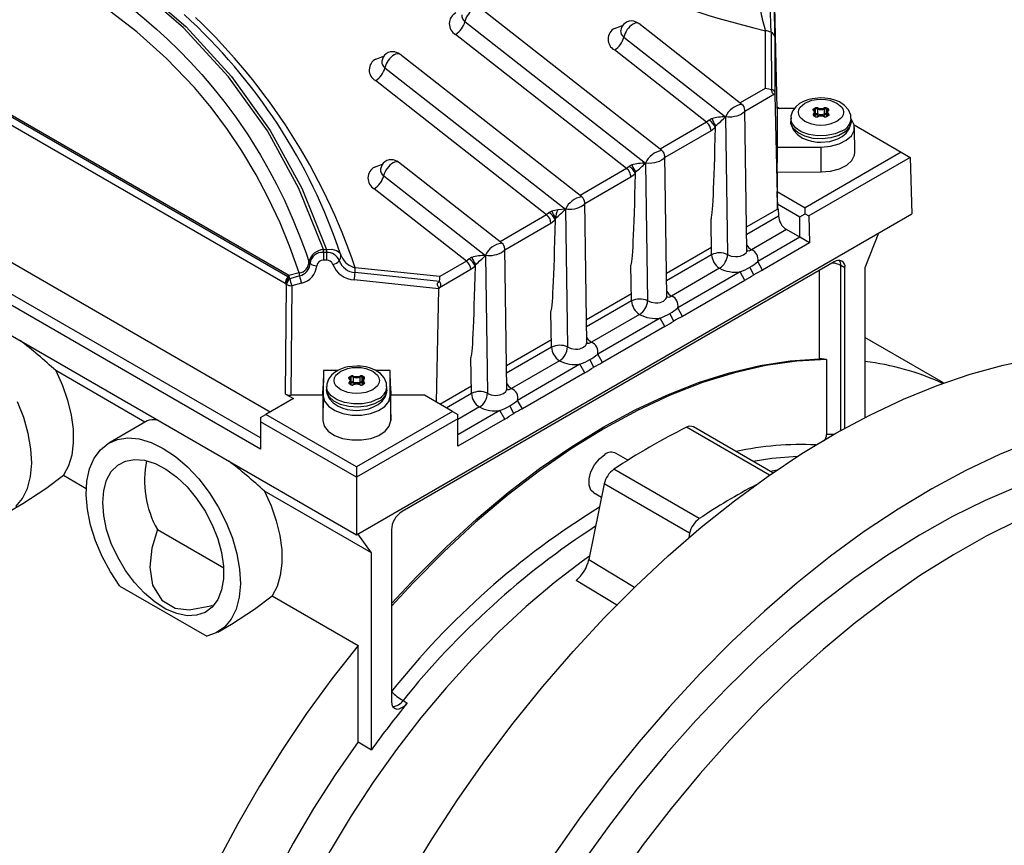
# Model space of a CAD drawing. Header units: inches. Extents: x 0 to 44, y 0 to 34.
# Tile 12 of 15: x 32.4 to 37.5, y 23.9 to 28.2. Entities that reach past the tile are written whole.
import ezdxf

# ---------------------------------------------------------------- set-up
doc = ezdxf.new("R2010")
doc.units = ezdxf.units.IN
doc.header["$LTSCALE"] = 4
doc.header["$MEASUREMENT"] = 0

msp = doc.modelspace()

# ---------------------------------------------------------------- linework, layer by layer
for p, q in [((36.3157, 27.7259), (36.3043, 28.2573)), ((35.7146, 27.5063), (34.7655, 28.2499)), ((34.6873, 28.1793), (35.6291, 27.4415)), ((36.1321, 27.7474), (35.5942, 28.1689)), ((33.763, 26.8477), (31.5886, 28.1018)), ((33.7687, 26.8545), (31.5988, 28.1082)), ((35.5306, 27.4128), (34.6382, 28.112)), ((35.516, 28.0983), (36.0467, 27.6825)), ((36.2543, 28.1308), (36.2543, 27.8306)), ((36.2841, 28.1234), (36.2861, 27.8227)), ((36.3037, 28.0989), (36.3047, 27.7974)), ((33.7496, 26.813), (31.5495, 28.082)), ((35.297, 27.2653), (34.3479, 28.0089)), ((35.9482, 27.6539), (35.4669, 28.031)), ((34.2697, 27.9383), (35.2115, 27.2004)), ((35.113, 27.1718), (34.2206, 27.8709)), ((36.2543, 27.8306), (36.1228, 27.7547)), ((36.3014, 27.7997), (36.1474, 27.7108)), ((36.2861, 27.8227), (36.2873, 27.8221)), ((36.3046, 27.7992), (36.3014, 27.7997)), ((36.3047, 27.7974), (36.3046, 27.7992)), ((36.3047, 27.7974), (36.3176, 27.2017)), ((36.1583, 26.9863), (36.1473, 27.7212)), ((36.4069, 27.7261), (36.3154, 27.7259)), ((36.3154, 27.7259), (36.3154, 27.5246)), ((36.3156, 27.7337), (36.329, 27.726)), ((36.5065, 27.7242), (36.5131, 27.728)), ((36.5131, 27.684), (36.5065, 27.6878)), ((36.5075, 27.7154), (36.5069, 27.7163)), ((36.5069, 27.7161), (36.5069, 27.7163)), ((36.5083, 27.692), (36.5083, 27.6881)), ((36.5151, 27.6842), (36.5084, 27.688)), ((36.5092, 27.7194), (36.5159, 27.7232)), ((36.5092, 27.7132), (36.5092, 27.7194)), ((36.514, 27.7028), (36.5136, 27.7044)), ((36.514, 27.6848), (36.514, 27.7028)), ((36.5159, 27.6975), (36.514, 27.6964)), ((36.5187, 27.6926), (36.514, 27.69)), ((36.5159, 27.6975), (36.5159, 27.7232)), ((36.5259, 27.7237), (36.5259, 27.698)), ((36.5633, 27.698), (36.5633, 27.7237)), ((36.5751, 27.69), (36.5705, 27.6926)), ((36.5733, 27.7232), (36.5799, 27.7194)), ((36.5733, 27.6975), (36.5733, 27.7232)), ((36.5751, 27.6964), (36.5733, 27.6975)), ((36.5807, 27.688), (36.5741, 27.6842)), ((36.5755, 27.7044), (36.5751, 27.7028)), ((36.5751, 27.7028), (36.5751, 27.6848)), ((36.5761, 27.728), (36.5827, 27.7242)), ((36.5827, 27.6878), (36.5761, 27.684)), ((36.5799, 27.7132), (36.5799, 27.7194)), ((36.5809, 27.6881), (36.5809, 27.692)), ((36.5822, 27.7163), (36.5817, 27.7154)), ((36.5822, 27.7163), (36.5822, 27.7161)), ((36.5822, 27.6894), (36.5822, 27.6892)), ((35.9482, 27.6539), (35.7052, 27.5136)), ((35.9618, 27.6649), (35.9482, 27.6539)), ((35.9943, 27.627), (35.9945, 27.6359)), ((36.0467, 27.6825), (36.0575, 26.965)), ((36.3871, 27.6739), (36.3871, 27.6578)), ((36.7021, 27.6578), (36.7021, 27.6739)), ((36.7172, 27.6401), (36.9636, 27.4978)), ((35.9711, 27.609), (35.7298, 27.4697)), ((35.9943, 27.627), (35.9711, 27.609)), ((36.7217, 27.4983), (36.719, 27.6269)), ((36.3154, 27.5246), (36.5451, 27.5249)), ((36.3154, 27.5246), (36.3154, 27.4418)), ((36.9636, 27.4978), (36.4625, 27.2086)), ((36.5451, 27.3948), (36.5451, 27.5249)), ((36.9636, 27.4978), (37.0103, 27.4708)), ((34.8794, 27.0242), (34.3414, 27.4457)), ((35.6291, 27.4415), (35.6399, 26.7239)), ((35.7407, 26.7452), (35.7297, 27.4801)), ((36.3164, 27.3944), (36.3154, 27.4418)), ((37.0103, 27.4708), (36.4814, 27.1655)), ((37.0103, 27.4708), (37.0192, 27.1764)), ((33.6702, 26.143), (31.5256, 27.3811)), ((35.5306, 27.4128), (35.2876, 27.2726)), ((35.5442, 27.4239), (35.5306, 27.4128)), ((35.5767, 27.3859), (35.5535, 27.3679)), ((35.5767, 27.3859), (35.5769, 27.3949)), ((36.3164, 27.3944), (36.5451, 27.3948)), ((36.3164, 27.3944), (36.3164, 27.2929)), ((34.2632, 27.3751), (34.7939, 26.9593)), ((35.5535, 27.3679), (35.3122, 27.2286)), ((33.6201, 26.008), (31.3918, 27.2944)), ((34.6954, 26.9307), (34.2141, 27.3078)), ((36.3171, 27.2282), (36.3164, 27.2929)), ((36.3164, 27.2929), (36.4625, 27.2086)), ((33.6201, 25.9491), (31.3557, 27.2563)), ((35.3231, 26.5041), (35.3121, 27.239)), ((36.3176, 27.2017), (36.3171, 27.2282)), ((36.3171, 27.2282), (36.4346, 27.1603)), ((34.1212, 25.5034), (37.0192, 27.1764)), ((35.1266, 27.1828), (35.113, 27.1718)), ((35.1713, 27.1972), (35.1403, 27.1905)), ((35.2115, 27.2004), (35.1713, 27.1972)), ((35.2115, 27.2004), (35.2223, 26.4829)), ((36.1564, 27.1086), (36.3176, 27.2017)), ((36.3205, 27.2033), (36.3176, 27.2017)), ((36.3205, 27.2033), (36.3233, 27.1668)), ((36.4346, 27.1603), (36.4625, 27.1764)), ((36.4625, 27.1764), (36.4625, 27.2086)), ((36.4625, 27.1764), (36.4814, 27.1655)), ((35.113, 27.1718), (34.8701, 27.0315)), ((35.1359, 27.1269), (34.8947, 26.9876)), ((35.1591, 27.1449), (35.1359, 27.1269)), ((35.1591, 27.1449), (35.1593, 27.1538)), ((35.9739, 26.9651), (35.9711, 27.1499)), ((36.157, 27.0708), (36.3233, 27.1668)), ((36.4346, 27.0543), (36.4346, 27.1603)), ((36.4814, 27.1655), (36.4856, 27.0248)), ((31.3524, 27.1017), (34.1212, 25.5034)), ((36.365, 27.0944), (36.1827, 26.9892)), ((36.4346, 27.0543), (36.365, 27.0944)), ((36.8442, 27.0753), (36.7742, 26.8951)), ((36.4346, 27.0543), (36.2149, 26.9274)), ((36.4856, 27.0248), (36.2404, 26.8832)), ((36.4856, 27.0248), (36.4346, 27.0543)), ((33.9489, 26.9905), (33.9643, 26.9905)), ((33.9489, 26.9753), (33.9489, 26.9905)), ((33.9489, 26.9753), (33.9489, 26.9346)), ((33.9643, 26.9753), (33.9489, 26.9753)), ((33.9643, 26.9905), (33.9643, 26.9753)), ((33.9643, 26.9753), (33.9643, 26.9346)), ((34.0391, 26.9628), (34.0302, 26.9861)), ((34.9055, 26.2631), (34.8945, 26.998)), ((35.7388, 26.8676), (35.9733, 27.0029)), ((33.8728, 26.9284), (33.8792, 26.9187)), ((33.9643, 26.9346), (33.9489, 26.9346)), ((34.0447, 26.9518), (34.0391, 26.9628)), ((34.0404, 26.9548), (34.0391, 26.9628)), ((34.0439, 26.9513), (34.0404, 26.9561)), ((36.6142, 26.9264), (34.3592, 25.6247)), ((34.6954, 26.9307), (34.5563, 26.8504)), ((34.709, 26.9417), (34.6954, 26.9307)), ((34.7939, 26.9593), (34.8047, 26.2418)), ((35.7394, 26.8297), (35.9739, 26.9651)), ((36.2404, 26.8832), (36.2149, 26.9274)), ((33.8218, 26.8685), (33.7687, 26.8545)), ((34.5544, 26.823), (34.1138, 26.8705)), ((34.5563, 26.8504), (34.1151, 26.8959)), ((34.7184, 26.8858), (34.5551, 26.7915)), ((34.7415, 26.9038), (34.7184, 26.8858)), ((34.7415, 26.9038), (34.7417, 26.9127)), ((35.5563, 26.724), (35.5535, 26.9088)), ((36.0156, 26.8927), (35.7651, 26.7481)), ((36.1226, 26.8741), (35.7973, 26.6864)), ((36.1481, 26.8299), (36.1226, 26.8741)), ((36.1942, 26.8589), (36.1743, 26.8985)), ((36.5362, 26.4215), (36.5362, 26.8815)), ((36.6699, 26.8943), (36.6476, 26.9072)), ((36.6476, 26.047), (36.6476, 26.9072)), ((36.6699, 26.0594), (36.6699, 26.8943)), ((36.7742, 26.8951), (36.7742, 26.1151)), ((33.7704, 26.8428), (33.763, 26.8477)), ((33.7687, 26.8545), (33.7704, 26.8428)), ((33.7731, 26.8386), (33.7704, 26.8428)), ((33.8241, 26.8528), (33.7731, 26.8386)), ((33.8346, 26.816), (33.7834, 26.8021)), ((34.5518, 26.7856), (34.1096, 26.8322)), ((34.5544, 26.823), (34.5542, 26.8217)), ((36.1481, 26.8299), (35.8228, 26.6422)), ((33.7533, 26.8106), (33.7496, 26.813)), ((33.7506, 26.2373), (33.7556, 26.8087)), ((33.7556, 26.8087), (33.7533, 26.8106)), ((33.7834, 26.8021), (33.7785, 26.2306)), ((34.5393, 26.1942), (34.5518, 26.7856)), ((34.5518, 26.7856), (34.5519, 26.7875)), ((34.5551, 26.7915), (34.5519, 26.7875)), ((35.3213, 26.6265), (35.5557, 26.7619)), ((35.3218, 26.5887), (35.5563, 26.724)), ((35.1387, 26.4829), (35.1359, 26.6678)), ((35.8228, 26.6422), (35.7973, 26.6864)), ((35.5981, 26.6517), (35.3475, 26.507)), ((35.705, 26.6331), (35.3798, 26.4453)), ((35.7305, 26.5889), (35.705, 26.6331)), ((35.7766, 26.6178), (35.7567, 26.6575)), ((35.7305, 26.5889), (35.4053, 26.4011)), ((34.9037, 26.3854), (35.1381, 26.5208)), ((37.1841, 26.2948), (36.7742, 26.5314)), ((34.9043, 26.3476), (35.1387, 26.4829)), ((34.7211, 26.2419), (34.7184, 26.4267)), ((35.1805, 26.4106), (34.9299, 26.266)), ((35.3591, 26.3768), (35.3392, 26.4164)), ((35.4053, 26.4011), (35.3798, 26.4453)), ((36.5739, 26.4173), (36.5739, 26.0255)), ((33.0178, 26.0905), (32.5523, 26.3592)), ((33.9489, 26.3598), (33.9471, 26.278)), ((33.9489, 26.3598), (33.9482, 26.2277)), ((34.0237, 26.3598), (33.9489, 26.3598)), ((34.2977, 26.3598), (34.2219, 26.3598)), ((34.297, 26.2272), (34.2977, 26.3598)), ((34.2994, 26.278), (34.2977, 26.3598)), ((35.2874, 26.392), (34.9622, 26.2042)), ((35.3129, 26.3478), (35.2874, 26.392)), ((34.0845, 26.326), (34.0911, 26.3298)), ((34.0855, 26.3172), (34.085, 26.3182)), ((34.085, 26.318), (34.085, 26.3181)), ((34.0873, 26.3212), (34.0939, 26.325)), ((34.0873, 26.3151), (34.0873, 26.3212)), ((34.092, 26.3046), (34.0916, 26.3062)), ((34.092, 26.2866), (34.092, 26.3046)), ((34.0939, 26.2993), (34.0939, 26.325)), ((34.1039, 26.3256), (34.1039, 26.2998)), ((34.1413, 26.2998), (34.1413, 26.3256)), ((34.1513, 26.325), (34.1579, 26.3212)), ((34.1513, 26.2993), (34.1513, 26.325)), ((34.1536, 26.3062), (34.1532, 26.3046)), ((34.1532, 26.3046), (34.1532, 26.2866)), ((34.1541, 26.3298), (34.1607, 26.326)), ((34.1579, 26.3151), (34.1579, 26.3212)), ((34.1602, 26.3182), (34.1597, 26.3172)), ((34.1602, 26.3181), (34.1602, 26.318)), ((35.3129, 26.3478), (34.9877, 26.16)), ((33.9461, 26.2306), (33.9471, 26.278)), ((33.9651, 26.2757), (33.9651, 26.2596)), ((34.0911, 26.2858), (34.0845, 26.2896)), ((34.0863, 26.2938), (34.0863, 26.2899)), ((34.0931, 26.286), (34.0864, 26.2898)), ((34.0939, 26.2993), (34.092, 26.2982)), ((34.0967, 26.2945), (34.092, 26.2918)), ((34.1532, 26.2918), (34.1485, 26.2945)), ((34.1532, 26.2982), (34.1513, 26.2993)), ((34.1587, 26.2898), (34.1521, 26.286)), ((34.1607, 26.2896), (34.1541, 26.2858)), ((34.1589, 26.2899), (34.1589, 26.2938)), ((34.1602, 26.2913), (34.1602, 26.291)), ((34.2801, 26.2596), (34.2801, 26.2757)), ((34.2994, 26.278), (34.3004, 26.2306)), ((34.5558, 26.1846), (34.7206, 26.2797)), ((33.792, 26.2134), (33.6479, 26.1302)), ((33.7506, 26.2373), (33.792, 26.2134)), ((33.9461, 26.2306), (33.7785, 26.2306)), ((33.9461, 26.2306), (33.9454, 26.0992)), ((33.9482, 26.2277), (33.9454, 26.0992)), ((34.297, 26.2272), (34.2998, 26.0986)), ((34.2998, 26.0986), (34.3004, 26.2306)), ((34.4762, 26.2306), (34.3004, 26.2306)), ((34.6223, 26.1463), (34.4762, 26.2306)), ((34.5889, 26.1656), (34.7211, 26.2419)), ((34.9877, 26.16), (34.9622, 26.2042)), ((34.6223, 26.1463), (34.1212, 25.857)), ((34.6223, 26.1463), (34.6501, 26.1302)), ((34.7629, 26.1696), (34.6501, 26.1045)), ((34.8698, 26.1509), (34.6501, 26.0241)), ((34.8954, 26.1067), (34.8698, 26.1509)), ((34.9415, 26.1357), (34.9216, 26.1753)), ((33.0298, 26.0974), (32.829, 25.9815)), ((33.6201, 26.1141), (33.6479, 26.1302)), ((33.6201, 26.1141), (33.6201, 26.0923)), ((34.1212, 25.857), (33.6479, 26.1302)), ((34.6501, 26.1083), (34.1212, 25.803)), ((34.6501, 26.1083), (34.6501, 26.1302)), ((34.6501, 25.9652), (34.6501, 26.1083)), ((34.8954, 26.1067), (34.6501, 25.9652)), ((34.1212, 25.803), (33.6201, 26.0923)), ((33.6201, 26.0923), (33.6201, 25.9491)), ((36.2764, 25.814), (35.8435, 26.0639)), ((36.2938, 25.8261), (35.8789, 26.0657)), ((35.5377, 25.8923), (35.4762, 25.9278)), ((34.1212, 25.857), (34.1212, 25.803)), ((35.9093, 25.5876), (35.4639, 25.8447)), ((36.3153, 25.8409), (36.2807, 25.8338)), ((32.5934, 25.8135), (32.7117, 25.7452)), ((34.1212, 25.803), (34.1212, 25.5034)), ((35.4141, 25.7685), (35.3334, 25.3741)), ((35.8595, 25.5114), (35.4141, 25.7685)), ((34.1992, 25.4085), (33.6408, 25.7309)), ((35.3581, 25.7232), (35.3999, 25.6991)), ((32.3094, 25.6245), (32.3807, 25.6657)), ((33.0827, 25.5311), (33.4287, 25.3313)), ((34.1992, 25.4085), (34.1292, 25.508)), ((34.3035, 25.5283), (34.3035, 24.6345)), ((35.8595, 25.5114), (35.8546, 25.4874)), ((34.1992, 24.3829), (34.1992, 25.4085)), ((35.3334, 25.3741), (35.5723, 25.2296)), ((32.8871, 25.2355), (33.3398, 24.9742)), ((35.4828, 25.1351), (35.2669, 25.2656)), ((33.6819, 25.1851), (34.1296, 24.9267)), ((33.3979, 24.9961), (33.4692, 25.0373)), ((34.1296, 24.4231), (34.1296, 24.9267)), ((34.3641, 24.6391), (34.3864, 24.6262)), ((34.1296, 24.4231), (34.1992, 24.3829))]:
    msp.add_line(p, q)
at = {"flags": 128}
for points in [[(33.9489, 26.9905), (33.8212, 27.3091), (33.6563, 27.6094), (33.4543, 27.8906), (33.2192, 28.1469), (32.9527, 28.3771), (32.6547, 28.5811), (32.3275, 28.7566), (31.9777, 28.9001), (31.6081, 29.0112), (31.2187, 29.09), (30.8118, 29.1354), (30.3948, 29.1466)], [(30.3966, 29.1555), (30.8147, 29.1444), (31.2227, 29.0991), (31.6132, 29.0204), (31.9839, 28.9093), (32.3346, 28.7657), (32.6628, 28.59), (32.9629, 28.3849), (33.2327, 28.1517), (33.4697, 27.8929), (33.6718, 27.6109), (33.8366, 27.31), (33.9643, 26.9905)], [(32.3907, 28.6086), (32.4831, 28.5593), (32.5885, 28.4986), (32.7054, 28.4254), (32.8318, 28.3383), (32.9488, 28.2493), (33.0146, 28.1952), (33.0781, 28.1401), (33.1371, 28.0858), (33.1942, 28.0303), (33.2533, 27.9694), (33.314, 27.9028), (33.3698, 27.8377), (33.4292, 27.7636), (33.4915, 27.6798), (33.5555, 27.5864), (33.6201, 27.483), (33.6682, 27.3988), (33.7042, 27.3309), (33.745, 27.2482), (33.7918, 27.1436), (33.8319, 27.0437), (33.8581, 26.9716), (33.8728, 26.9284)], [(33.8218, 26.8685), (33.7734, 27.0054), (33.7224, 27.1302), (33.6597, 27.2641), (33.598, 27.3802), (33.5233, 27.5054), (33.449, 27.6164), (33.3632, 27.731), (33.2756, 27.8359), (33.1309, 27.987), (32.976, 28.1253), (32.8057, 28.2563), (32.7378, 28.3037), (32.6663, 28.351), (32.5915, 28.3978), (32.5161, 28.4425), (32.446, 28.482), (32.3626, 28.5264)], [(35.4682, 28.1436), (35.5047, 28.1568), (35.5109, 28.1576)], [(35.5939, 28.1687), (35.5846, 28.175), (35.5676, 28.1806)], [(35.4994, 28.1323), (35.4992, 28.1311), (35.4997, 28.1316)], [(34.2219, 27.9835), (34.2585, 27.9968), (34.2647, 27.9975)], [(34.3477, 28.0087), (34.3384, 28.0149), (34.3214, 28.0206)], [(34.2531, 27.9723), (34.2529, 27.971), (34.2534, 27.9715)], [(36.2861, 27.8227), (36.2734, 27.827), (36.2543, 27.8306)], [(36.2873, 27.8221), (36.2905, 27.8239), (36.2933, 27.8244), (36.295, 27.8238), (36.2968, 27.8223), (36.299, 27.8192), (36.3032, 27.8084), (36.3041, 27.8039), (36.3046, 27.7992)], [(36.3014, 27.7997), (36.2959, 27.8018), (36.2938, 27.8037), (36.2921, 27.8061), (36.2908, 27.8091), (36.2896, 27.8128), (36.2873, 27.8221)], [(36.5446, 27.7814), (36.4989, 27.777), (36.4821, 27.773), (36.4563, 27.7638), (36.4331, 27.751), (36.4126, 27.7339), (36.3968, 27.7122), (36.3881, 27.6861), (36.3885, 27.6738)], [(36.6281, 27.6578), (36.5915, 27.6434), (36.5685, 27.6392), (36.5446, 27.6378), (36.5206, 27.6392), (36.4977, 27.6434), (36.4611, 27.6578), (36.4362, 27.6789), (36.4289, 27.6922), (36.4265, 27.706), (36.4289, 27.7198), (36.4362, 27.7331), (36.4611, 27.7542)], [(36.4611, 27.7542), (36.4977, 27.7686), (36.5206, 27.7728), (36.5446, 27.7742), (36.5685, 27.7728), (36.5915, 27.7686), (36.6281, 27.7542), (36.653, 27.7331), (36.6603, 27.7198), (36.6627, 27.706), (36.6603, 27.6922), (36.653, 27.6789), (36.6281, 27.6578)], [(36.7007, 27.6734), (36.7001, 27.6912), (36.6884, 27.719), (36.6678, 27.7421), (36.641, 27.7599), (36.6169, 27.77), (36.594, 27.7762), (36.565, 27.7805), (36.5446, 27.7814)], [(36.1469, 27.7173), (36.1471, 27.7146), (36.1447, 27.7092), (36.1388, 27.7028), (36.13, 27.6967), (36.1187, 27.6912), (36.1054, 27.6865), (36.0932, 27.6835), (36.0799, 27.6814), (36.06, 27.6807), (36.0467, 27.6825)], [(36.505, 27.7155), (36.5033, 27.7177), (36.5031, 27.72), (36.5041, 27.7223), (36.5065, 27.7242)], [(36.5084, 27.688), (36.5073, 27.6888), (36.5069, 27.6892)], [(36.5132, 27.7061), (36.5123, 27.7095), (36.5075, 27.7154)], [(36.5817, 27.7154), (36.5768, 27.7095), (36.576, 27.706)], [(36.5822, 27.6892), (36.5818, 27.6888), (36.5807, 27.688)], [(36.5841, 27.6965), (36.5858, 27.6943), (36.5861, 27.692), (36.5851, 27.6897), (36.5827, 27.6878)], [(36.6559, 27.6096), (36.6182, 27.5935), (36.5739, 27.5845), (36.5269, 27.5835), (36.4816, 27.5905), (36.4419, 27.6049), (36.4112, 27.6255), (36.3925, 27.6503), (36.3871, 27.6737)], [(36.7021, 27.6578), (36.7019, 27.6544), (36.6932, 27.6278), (36.6713, 27.6038), (36.6381, 27.5846), (36.5966, 27.572), (36.5505, 27.5669), (36.5038, 27.57), (36.4608, 27.5808), (36.4252, 27.5985), (36.4002, 27.6214), (36.3881, 27.6476), (36.3871, 27.6578)], [(36.3884, 27.6582), (36.389, 27.6404), (36.4008, 27.6127), (36.4213, 27.5895), (36.4482, 27.5718), (36.4723, 27.5616), (36.4951, 27.5554), (36.5241, 27.5511), (36.5446, 27.5502)], [(36.5446, 27.5502), (36.5903, 27.5546), (36.6071, 27.5586), (36.6328, 27.5679), (36.656, 27.5806), (36.6766, 27.5978), (36.6923, 27.6195), (36.7011, 27.6455), (36.7007, 27.6578)], [(36.5451, 27.5249), (36.5942, 27.5291), (36.6393, 27.5411), (36.6767, 27.5599), (36.7034, 27.5841), (36.7173, 27.6116), (36.7171, 27.6403), (36.703, 27.6677), (36.7021, 27.6689)], [(36.5451, 27.3948), (36.595, 27.399), (36.6408, 27.4112), (36.6788, 27.4303), (36.7059, 27.4548), (36.72, 27.4828), (36.7217, 27.4983)], [(34.2154, 27.4204), (34.2519, 27.4336), (34.2582, 27.4344)], [(34.3412, 27.4455), (34.3319, 27.4518), (34.3149, 27.4574)], [(35.7293, 27.4762), (35.7295, 27.4736), (35.7271, 27.4682), (35.7212, 27.4617), (35.7124, 27.4556), (35.7011, 27.4501), (35.6878, 27.4455), (35.6756, 27.4424), (35.6624, 27.4403), (35.6424, 27.4397), (35.6291, 27.4415)], [(34.2466, 27.4091), (34.2464, 27.4079), (34.2469, 27.4084)], [(35.3118, 27.2352), (35.3119, 27.2325), (35.3096, 27.2271), (35.3036, 27.2207), (35.2948, 27.2146), (35.2836, 27.2091), (35.2703, 27.2044), (35.258, 27.2014), (35.2448, 27.1993), (35.2248, 27.1986), (35.2115, 27.2004)], [(33.9643, 26.9905), (33.993, 26.992), (34.0175, 26.9856)], [(34.0175, 26.9856), (34.0312, 26.9759), (34.0391, 26.9628)], [(34.8942, 26.9941), (34.8944, 26.9914), (34.892, 26.986), (34.886, 26.9796), (34.8772, 26.9735), (34.866, 26.968), (34.8527, 26.9633), (34.8404, 26.9603), (34.8272, 26.9582), (34.8072, 26.9575), (34.7939, 26.9593)], [(36.0575, 26.965), (36.0635, 26.9616), (36.0769, 26.9566), (36.0995, 26.9534), (36.1114, 26.9538), (36.1225, 26.9557), (36.141, 26.9628), (36.1535, 26.9737), (36.157, 26.9803), (36.1582, 26.9874), (36.1581, 26.9878)], [(36.159, 26.9846), (36.1699, 26.9841), (36.1827, 26.9892)], [(34.0319, 26.9321), (34.0382, 26.9436), (34.0404, 26.9548)], [(35.9739, 26.9651), (35.9742, 26.9652), (35.9744, 26.9651), (35.9746, 26.9649), (35.9746, 26.9648), (35.9746, 26.9646), (35.9746, 26.9643), (35.9745, 26.9641), (35.9744, 26.9639), (35.9742, 26.9636), (35.9739, 26.9634)], [(34.5519, 26.7875), (34.5452, 26.801), (34.5435, 26.8057), (34.543, 26.8098), (34.5434, 26.8125), (34.5448, 26.8149), (34.5482, 26.8181), (34.5542, 26.8217)], [(34.5544, 26.823), (34.5558, 26.8376), (34.5563, 26.8504)], [(35.5563, 26.724), (35.5566, 26.7241), (35.5568, 26.7241), (35.557, 26.7239), (35.557, 26.7237), (35.557, 26.7236), (35.557, 26.7232), (35.5569, 26.723), (35.5569, 26.7229), (35.5566, 26.7226), (35.5563, 26.7223)], [(35.6399, 26.7239), (35.6459, 26.7205), (35.6593, 26.7155), (35.6819, 26.7123), (35.6938, 26.7128), (35.7049, 26.7146), (35.7235, 26.7217), (35.736, 26.7326), (35.7394, 26.7392), (35.7407, 26.7464), (35.7406, 26.7467)], [(35.7414, 26.7435), (35.7523, 26.743), (35.7651, 26.7481)], [(35.2223, 26.4829), (35.2285, 26.4793), (35.2417, 26.4744), (35.2643, 26.4712), (35.2762, 26.4717), (35.2873, 26.4736), (35.3059, 26.4807), (35.3184, 26.4915), (35.3219, 26.4981), (35.3231, 26.5053), (35.323, 26.5056)], [(35.3239, 26.5025), (35.3347, 26.502), (35.3475, 26.507)], [(35.1387, 26.4829), (35.139, 26.483), (35.1392, 26.483), (35.1394, 26.4828), (35.1394, 26.4827), (35.1395, 26.4825), (35.1394, 26.4821), (35.1394, 26.482), (35.1393, 26.4818), (35.1391, 26.4815), (35.1387, 26.4812)], [(34.3035, 25.1447), (34.4338, 25.2849), (34.5902, 25.4409), (34.7499, 25.5872), (34.9123, 25.7232), (35.0767, 25.8485), (35.2424, 25.9624), (35.4088, 26.0645), (35.5751, 26.1545), (35.7408, 26.2319), (35.9052, 26.2964), (36.0676, 26.3478), (36.2273, 26.3859), (36.3837, 26.4105), (36.5362, 26.4215)], [(36.5739, 26.4173), (36.4179, 26.4085), (36.2577, 26.3854), (36.0939, 26.3479), (35.9272, 26.2964), (35.7584, 26.231), (35.5881, 26.152), (35.4171, 26.0597), (35.2461, 25.9546), (35.0758, 25.837), (34.907, 25.7074), (34.7403, 25.5665), (34.5765, 25.4148), (34.4163, 25.253), (34.3035, 25.1306)], [(34.3817, 23.699), (34.5119, 23.9125), (34.6486, 24.1211), (34.7913, 24.3243), (34.9396, 24.5213), (35.093, 24.7116), (35.251, 24.8946), (35.4133, 25.0697), (35.5792, 25.2363), (35.7482, 25.3941), (35.9199, 25.5424), (36.0937, 25.6809), (36.2691, 25.809), (36.4455, 25.9264), (36.6224, 26.0328), (36.7992, 26.1278), (36.9754, 26.211), (37.1504, 26.2824), (37.3237, 26.3415), (37.4948, 26.3883), (37.6631, 26.4226)], [(36.5739, 26.4173), (36.5475, 26.4212), (36.5362, 26.4215)], [(32.5523, 26.3592), (32.587, 26.2824), (32.6141, 26.2046), (32.6328, 26.1277), (32.6427, 26.0534), (32.6437, 25.9833), (32.6356, 25.919), (32.6187, 25.862), (32.5934, 25.8135)], [(34.1226, 26.3832), (34.0769, 26.3788), (34.0601, 26.3748), (34.0343, 26.3656), (34.0112, 26.3529), (33.9906, 26.3357), (33.9748, 26.314), (33.9661, 26.288), (33.9665, 26.2756)], [(34.2061, 26.2596), (34.1695, 26.2452), (34.1465, 26.241), (34.1226, 26.2396), (34.0986, 26.241), (34.0757, 26.2452), (34.0391, 26.2596), (34.0142, 26.2807), (34.0069, 26.294), (34.0045, 26.3078), (34.0069, 26.3217), (34.0142, 26.3349), (34.0391, 26.356)], [(34.0391, 26.356), (34.0757, 26.3704), (34.0986, 26.3746), (34.1226, 26.376), (34.1466, 26.3746), (34.1695, 26.3704), (34.2061, 26.356), (34.231, 26.3349), (34.2383, 26.3216), (34.2407, 26.3078), (34.2383, 26.294), (34.231, 26.2807), (34.2061, 26.2596)], [(34.2787, 26.2752), (34.2781, 26.2931), (34.2664, 26.3208), (34.2458, 26.344), (34.219, 26.3617), (34.1949, 26.3718), (34.1721, 26.3781), (34.143, 26.3824), (34.1226, 26.3832)], [(34.083, 26.3174), (34.0814, 26.3195), (34.0811, 26.3218), (34.0821, 26.3241), (34.0845, 26.326)], [(34.0913, 26.3074), (34.0903, 26.3113), (34.0855, 26.3172)], [(34.1597, 26.3172), (34.1549, 26.3113), (34.154, 26.3079)], [(34.234, 26.2114), (34.1962, 26.1953), (34.1519, 26.1863), (34.105, 26.1853), (34.0596, 26.1923), (34.0199, 26.2068), (33.9893, 26.2273), (33.9705, 26.2521), (33.9651, 26.2756)], [(34.2801, 26.2596), (34.28, 26.2562), (34.2712, 26.2296), (34.2493, 26.2056), (34.2161, 26.1865), (34.1746, 26.1738), (34.1285, 26.1688), (34.0818, 26.1718), (34.0388, 26.1826), (34.0032, 26.2003), (33.9783, 26.2232), (33.9661, 26.2494), (33.9651, 26.2596)], [(33.9665, 26.2601), (33.9671, 26.2422), (33.9788, 26.2145), (33.9994, 26.1913), (34.0262, 26.1736), (34.0503, 26.1635), (34.0731, 26.1572), (34.1021, 26.1529), (34.1226, 26.152)], [(34.0864, 26.2898), (34.0853, 26.2906), (34.085, 26.2911)], [(34.1226, 26.152), (34.1683, 26.1564), (34.1851, 26.1604), (34.2109, 26.1697), (34.234, 26.1824), (34.2546, 26.1996), (34.2704, 26.2213), (34.2791, 26.2473), (34.2787, 26.2596)], [(34.1602, 26.2911), (34.1598, 26.2906), (34.1587, 26.2898)], [(34.1622, 26.2983), (34.1638, 26.2962), (34.1641, 26.2938), (34.1631, 26.2916), (34.1607, 26.2896)], [(34.8047, 26.2418), (34.8107, 26.2384), (34.8241, 26.2334), (34.8467, 26.2302), (34.8586, 26.2306), (34.8698, 26.2325), (34.8883, 26.2396), (34.9008, 26.2505), (34.9043, 26.2571), (34.9055, 26.2642), (34.9054, 26.2646)], [(34.9063, 26.2614), (34.9171, 26.2609), (34.9299, 26.266)], [(33.9482, 26.2277), (33.9551, 26.1994), (33.9756, 26.1733), (34.008, 26.1516), (34.0497, 26.136), (34.0973, 26.1278), (34.1469, 26.1277), (34.1946, 26.1357), (34.2364, 26.1512), (34.269, 26.1728), (34.2898, 26.1988), (34.297, 26.2272)], [(34.7211, 26.2419), (34.7214, 26.242), (34.7217, 26.2419), (34.7218, 26.2417), (34.7219, 26.2416), (34.7219, 26.2414), (34.7218, 26.2411), (34.7218, 26.2409), (34.7217, 26.2407), (34.7215, 26.2404), (34.7212, 26.2402)], [(32.3439, 25.65), (32.3787, 25.6919), (32.4046, 25.7444), (32.4208, 25.8064), (32.4271, 25.8761), (32.4233, 25.952), (32.4094, 26.032), (32.3858, 26.1142), (32.3531, 26.1965)], [(33.9454, 26.0992), (33.9525, 26.0703), (33.9733, 26.0438), (34.0062, 26.0218), (34.0485, 26.006), (34.0969, 25.9977), (34.1473, 25.9976), (34.1957, 26.0057), (34.2382, 26.0214), (34.2714, 26.0433), (34.2924, 26.0698), (34.2998, 26.0986)], [(32.8871, 25.2355), (32.8373, 25.3105), (32.7944, 25.39), (32.7597, 25.4719), (32.7338, 25.5543), (32.7175, 25.6351), (32.7112, 25.7121), (32.7151, 25.7835), (32.729, 25.8475), (32.7526, 25.9025), (32.7853, 25.947), (32.8263, 25.9799), (32.8745, 26.0005), (32.9288, 26.0081), (32.9877, 26.0027), (33.0497, 25.9843), (33.1134, 25.9534), (33.1771, 25.9107), (33.2392, 25.8575), (33.2981, 25.7949), (33.3524, 25.7246), (33.4006, 25.6484), (33.4416, 25.5681), (33.4743, 25.4859), (33.4979, 25.4037), (33.5118, 25.3236), (33.5156, 25.2478), (33.5093, 25.178), (33.4931, 25.116), (33.4672, 25.0635), (33.4324, 25.0217), (33.3896, 24.9916), (33.3398, 24.9742)], [(37.6515, 25.9931), (37.4765, 25.9217), (37.3003, 25.8385), (37.1235, 25.7435), (36.9466, 25.6371), (36.7702, 25.5197), (36.5948, 25.3916), (36.421, 25.2531), (36.2493, 25.1048), (36.0803, 24.9471), (35.9144, 24.7804), (35.7521, 24.6053), (35.5941, 24.4223), (35.4407, 24.232), (35.2924, 24.035), (35.1497, 23.8318)], [(32.7975, 25.6712), (32.8025, 25.7335), (32.8176, 25.7878), (32.8422, 25.8326), (32.8755, 25.8663), (32.9164, 25.8878), (32.9637, 25.8966), (33.0158, 25.8922), (33.071, 25.8749), (33.1276, 25.8451), (33.1837, 25.804), (33.2376, 25.7526), (33.2875, 25.6929), (33.3318, 25.6265), (33.3691, 25.5557), (33.3981, 25.4828), (33.418, 25.4101), (33.4281, 25.3399), (33.4281, 25.2744), (33.418, 25.2159), (33.3981, 25.1662), (33.3691, 25.1268), (33.3318, 25.099), (33.2875, 25.0838), (33.2376, 25.0816), (33.1837, 25.0925), (33.1276, 25.1161), (33.071, 25.1517), (33.0158, 25.1982), (32.9637, 25.254), (32.9164, 25.3173), (32.8755, 25.3861), (32.8422, 25.4583), (32.8176, 25.5314), (32.8025, 25.6032), (32.7975, 25.6712)], [(35.3581, 25.7232), (35.3448, 25.7355), (35.3349, 25.7613), (35.3349, 25.7948), (35.3448, 25.832), (35.3634, 25.8684), (35.3885, 25.8996), (35.4171, 25.9219)], [(36.4224, 25.9117), (36.2879, 25.9008), (36.1905, 25.8858)], [(32.3806, 25.6659), (32.5013, 25.7438), (32.5934, 25.8135)], [(37.5715, 25.7554), (37.4013, 25.6825), (37.2301, 25.5978), (37.0584, 25.5016), (36.887, 25.3941), (36.7162, 25.2757), (36.5467, 25.1469), (36.379, 25.0079), (36.2136, 24.8593), (36.0511, 24.7016), (35.8921, 24.5353), (35.737, 24.3608), (35.5864, 24.1789), (35.4407, 23.99), (35.3004, 23.7948)], [(33.6408, 25.7309), (33.6755, 25.654), (33.7026, 25.5763), (33.7213, 25.4994), (33.7312, 25.425), (33.7321, 25.3549), (33.7241, 25.2907), (33.7072, 25.2336), (33.6819, 25.1851)], [(33.0827, 25.5311), (33.054, 25.4343), (33.0428, 25.3343), (33.057, 25.2401), (33.1054, 25.1617), (33.1754, 25.1214), (33.2493, 25.1122), (33.361, 25.1329), (33.3699, 25.1365)], [(37.578, 25.5804), (37.4068, 25.4958), (37.2352, 25.3995), (37.0637, 25.292), (36.893, 25.1737), (36.7234, 25.0448), (36.5557, 24.9059), (36.3904, 24.7573), (36.2279, 24.5996), (36.0689, 24.4332), (35.9138, 24.2588), (35.7632, 24.0768), (35.6175, 23.888), (35.4772, 23.6928)], [(35.3372, 25.3924), (35.3001, 25.3657), (35.1527, 25.2526), (35.0072, 25.1294), (34.8643, 24.9968), (34.7245, 24.8553), (34.5884, 24.7056), (34.4567, 24.5482), (34.3298, 24.3839), (34.2084, 24.2133), (34.0929, 24.0372), (33.9839, 23.8564), (33.8818, 23.6715), (33.787, 23.4835), (33.7, 23.293), (33.6211, 23.101), (33.5507, 22.9082), (33.489, 22.7155), (33.4364, 22.5237), (33.3931, 22.3336), (33.3591, 22.146), (33.3348, 21.9618), (33.3302, 21.9163)], [(33.4691, 25.0375), (33.5898, 25.1155), (33.6819, 25.1851)], [(34.1296, 24.9267), (33.9926, 24.7522), (33.861, 24.5713), (33.7351, 24.3846), (33.6155, 24.193), (33.5026, 23.997), (33.3968, 23.7974)], [(34.3035, 24.6345), (34.3054, 24.6191), (34.3109, 24.6068), (34.3197, 24.5986), (34.3311, 24.5949), (34.3444, 24.5961), (34.3586, 24.602), (34.373, 24.6123), (34.3864, 24.6262)], [(34.1296, 24.4231), (34.0106, 24.252), (33.8977, 24.0757), (33.7914, 23.8947), (33.6922, 23.7101), (33.6004, 23.5224), (33.5165, 23.3327), (33.4408, 23.1416), (33.3736, 22.9501), (33.3154, 22.7588), (33.2662, 22.5688), (33.2263, 22.3807), (33.1959, 22.1955), (33.1752, 22.0138), (33.1641, 21.8366), (33.1624, 21.7675)]]:
    msp.add_lwpolyline(points, dxfattribs=at)
for centre, radius, start, end in [((37.7607, 34.2287), 6.2812, 238.32854, 256.12407), ((31.2452, 26.0334), 2.9443, 18.4741, 47.824), ((31.0697, 25.8686), 3.2139, 18.64, 46.5232), ((34.6695, 28.1679), 0.0641, 117.8583, 240.8185), ((34.7059, 28.2093), 0.0353, 173.5743, 238.2005), ((34.7932, 28.1537), 0.109, 121.42, 166.386), ((37.4424, 28.4784), 1.2379, 191.6851, 196.3077), ((33.3774, 28.0842), 2.907, 0.7732, 2.8814), ((25.4295, 28.0422), 10.8743, 0.2983, 1.05766), ((34.5814, 28.205), 0.109, 301.42, 346.386), ((35.5555, 28.1262), 0.0558, 77.452, 173.9547), ((35.6219, 28.0727), 0.109, 121.42, 166.386), ((35.5821, 28.145), 0.0268, 63.264, 129.5046), ((35.4981, 28.0869), 0.0641, 117.8583, 240.8185), ((35.4101, 28.124), 0.109, 301.42, 346.386), ((35.5346, 28.1283), 0.0353, 173.5743, 238.2005), ((36.2456, 28.0324), 0.0989, 67.0636, 84.9442), ((36.2748, 28.0959), 0.029, 5.7929, 71.3232), ((34.3093, 27.9661), 0.0558, 77.452, 173.9547), ((34.3756, 27.9126), 0.109, 121.42, 166.386), ((34.3359, 27.9849), 0.0268, 63.264, 129.5046), ((34.2519, 27.9269), 0.0641, 117.8583, 240.8185), ((34.2883, 27.9683), 0.0353, 173.5743, 238.2005), ((34.1638, 27.9639), 0.109, 301.42, 346.386), ((36.1475, 27.638), 0.1102, 98.0914, 156.1854), ((36.1078, 27.7163), 0.0395, 0.8574, 51.9146), ((36.5081, 27.6925), 0.00497, 127.6763, 251.2297), ((36.5061, 27.7133), 0.00249, 57.2437, 116.3768), ((36.4983, 27.706), 0.0117, 305.0941, 54.9059), ((36.5031, 27.6916), 0.00523, 4.0302, 68.0316), ((36.5032, 27.7191), 0.00605, 2.6055, 57.3945), ((36.5076, 27.6862), 0.00198, 65.686, 125.6182), ((36.5109, 27.7157), 0.00403, 114.6582, 171.2853), ((36.5103, 27.6893), 0.00335, 126.6615, 177.4985), ((36.5007, 27.7028), 0.0132, 305.1333, 20.6073), ((36.5215, 27.7117), 0.0184, 69.0998, 117.2521), ((36.5098, 27.7229), 0.00605, 2.6055, 57.3945), ((36.5215, 27.7122), 0.0123, 69.2744, 117.0775), ((36.5215, 27.6865), 0.0123, 69.2744, 117.0775), ((36.5219, 27.6977), 0.00605, 182.6055, 237.3945), ((36.5215, 27.6872), 0.00612, 69.0996, 117.2523), ((36.5185, 27.6982), 0.0074, 314.602, 358.6675), ((36.5446, 27.7497), 0.0605, 249.7558, 290.2442), ((36.5333, 27.7236), 0.0074, 134.602, 178.6675), ((36.5446, 27.7745), 0.0541, 249.7652, 290.2348), ((36.5446, 27.7488), 0.0541, 249.7652, 290.2348), ((36.5446, 27.6347), 0.0521, 69.7652, 110.2348), ((36.5446, 27.7734), 0.0475, 249.6588, 290.3412), ((36.5676, 27.7117), 0.0184, 62.7498, 110.8983), ((36.5559, 27.7236), 0.0074, 1.3325, 45.398), ((36.5677, 27.7122), 0.0123, 62.9225, 110.7256), ((36.5677, 27.6865), 0.0123, 62.9225, 110.7256), ((36.5707, 27.6982), 0.0074, 181.3325, 225.398), ((36.5677, 27.6872), 0.00612, 62.7514, 110.8967), ((36.5672, 27.6977), 0.00605, 302.6055, 357.3945), ((36.5793, 27.7229), 0.00605, 122.6055, 177.3945), ((36.5885, 27.7028), 0.0132, 160.3657, 234.8493), ((36.5908, 27.706), 0.0117, 125.0941, 234.9059), ((36.586, 27.7191), 0.00605, 122.6055, 177.3945), ((36.5783, 27.7158), 0.00392, 7.7875, 66.1815), ((36.5815, 27.6862), 0.00198, 54.3818, 114.314), ((36.5861, 27.6916), 0.00523, 111.9684, 175.9698), ((36.5789, 27.6893), 0.00335, 2.5015, 53.3385), ((36.583, 27.7133), 0.00249, 63.6232, 122.7563), ((36.5811, 27.7195), 0.00497, 307.6763, 71.2297), ((35.9096, 27.6059), 0.0616, 2.9089, 51.2352), ((35.9823, 27.6446), 0.0289, 103.7874, 135.3381), ((35.9095, 27.5872), 0.0937, 25.1427, 56.0559), ((36.0487, 27.4057), 0.2768, 90.4254, 105.345), ((36.2997, 27.8172), 0.355, 204.0212, 210.703), ((35.703, 28.0148), 0.478, 307.5717, 315.9659), ((36.5142, 27.6825), 0.00188, 63.5481, 127.3029), ((36.5215, 27.7003), 0.0184, 242.7498, 290.8983), ((36.5215, 27.6969), 0.0142, 243.1281, 290.9338), ((36.527, 27.6822), 0.00141, 40.6482, 107.2624), ((36.5446, 27.6386), 0.0475, 69.6588, 110.3412), ((36.5676, 27.7003), 0.0184, 249.0998, 297.2521), ((36.5622, 27.6822), 0.00141, 72.7376, 139.3518), ((36.5677, 27.6969), 0.0142, 249.0662, 296.8719), ((36.5749, 27.6825), 0.00188, 52.6971, 116.4519), ((36.6251, 27.6804), 0.0773, 293.5299, 354.9228), ((35.7299, 27.397), 0.1102, 98.0914, 156.1854), ((35.6903, 27.4752), 0.0395, 0.8574, 51.9146), ((34.3027, 27.403), 0.0558, 77.452, 173.9547), ((34.3691, 27.3495), 0.109, 121.42, 166.386), ((34.3294, 27.4218), 0.0268, 63.264, 129.5046), ((35.5648, 27.4035), 0.0289, 103.7874, 135.3381), ((35.6311, 27.1646), 0.2768, 90.4254, 105.345), ((35.8821, 27.5761), 0.355, 204.0212, 210.703), ((35.2854, 27.7737), 0.478, 307.5717, 315.9659), ((34.2454, 27.3637), 0.0641, 117.8583, 240.8185), ((34.2818, 27.4051), 0.0353, 173.5743, 238.2005), ((35.492, 27.3648), 0.0616, 2.9089, 51.2352), ((35.4919, 27.3462), 0.0937, 25.1427, 56.0559), ((34.1573, 27.4008), 0.109, 301.42, 346.386), ((35.3123, 27.1559), 0.1102, 98.0914, 156.1854), ((35.2727, 27.2341), 0.0395, 0.8574, 51.9146), ((35.1472, 27.1624), 0.029, 103.8194, 135.3061), ((35.0743, 27.1051), 0.0937, 25.1427, 56.0559), ((35.4644, 27.335), 0.3548, 204.0193, 210.7048), ((34.8658, 27.5349), 0.481, 307.5979, 315.9397), ((35.2935, 27.1399), 0.1349, 154.8849, 174.109), ((35.0744, 27.1237), 0.0616, 2.9089, 51.2352), ((36.4139, 27.1709), 0.0908, 182.6055, 237.3945), ((34.8947, 26.9148), 0.1102, 98.0914, 156.1854), ((34.8551, 26.9931), 0.0395, 0.8574, 51.9146), ((33.9575, 26.9023), 0.0886, 95.5811, 162.8734), ((33.9436, 26.9106), 0.0649, 85.2829, 172.8758), ((33.968, 26.9067), 0.0687, 21.6797, 93.1497), ((36.0175, 26.8724), 0.1009, 66.6212, 115.5813), ((36.2259, 27.0592), 0.0823, 214.1978, 238.295), ((36.1688, 26.9869), 0.0105, 172.9204, 213.7044), ((36.1631, 26.9397), 0.0532, 346.6951, 68.4601), ((33.8152, 26.9258), 0.0577, 276.5023, 2.5788), ((33.8089, 26.9215), 0.0704, 282.4983, 357.6984), ((33.9121, 26.9559), 0.0496, 228.4924, 272.2926), ((33.9463, 26.9022), 0.0324, 85.2829, 172.8752), ((33.9662, 26.9003), 0.0343, 21.6798, 93.1498), ((33.9877, 26.9707), 0.0587, 280.1966, 318.8198), ((34.1198, 26.9638), 0.0935, 199.8467, 266.3058), ((34.1368, 26.9955), 0.102, 205.3832, 257.7151), ((34.6569, 26.8827), 0.0616, 2.9089, 51.2352), ((34.7296, 26.9214), 0.0289, 103.7874, 135.3381), ((34.6567, 26.864), 0.0937, 25.1427, 56.0559), ((34.796, 26.6825), 0.2769, 90.4259, 105.3445), ((35.047, 27.094), 0.355, 204.0212, 210.703), ((34.4502, 27.2916), 0.478, 307.5717, 315.9659), ((36.0649, 26.9695), 0.0912, 183.8499, 237.3049), ((35.9668, 26.9693), 0.0908, 302.542, 357.2966), ((36.0508, 27.1151), 0.2493, 299.7006, 311.1733), ((36.5954, 26.8101), 0.1102, 61.7515, 86.0553), ((36.6359, 26.8998), 0.0344, 350.786, 129.2033), ((36.5995, 26.9093), 0.0481, 357.4659, 30.8996), ((34.0901, 26.9007), 0.2703, 186.8361, 190.2065), ((33.8147, 26.9137), 0.0997, 281.5312, 355.7479), ((34.1168, 26.9595), 0.1275, 201.4038, 266.7382), ((33.6093, 26.9073), 0.5058, 351.4663, 355.8325), ((33.5518, 26.9112), 0.5635, 355.8612, 358.4444), ((36.0984, 27.0518), 0.1793, 242.5044, 277.7478), ((35.9936, 27.2146), 0.3641, 290.7552, 299.7663), ((37.4105, 24.6077), 2.5587, 117.2121, 118.3816), ((33.8101, 26.8096), 0.0606, 141.0329, 176.7618), ((33.8196, 26.7961), 0.0679, 136.5189, 167.6578), ((33.8251, 26.7881), 0.0724, 135.8674, 163.4808), ((33.8612, 26.771), 0.1246, 137.9092, 141.9927), ((33.972, 26.8754), 0.2023, 190.4837, 201.2473), ((34.026, 26.8906), 0.2054, 190.6062, 201.2957), ((34.5409, 26.8062), 0.0204, 313.9261, 49.3302), ((34.6687, 29.2389), 2.827, 301.5555, 302.6593), ((33.7827, 26.8603), 0.0582, 242.3183, 270.7855), ((35.8083, 26.8181), 0.0823, 214.1978, 238.295), ((35.5999, 26.6313), 0.1009, 66.6212, 115.5813), ((35.6473, 26.7284), 0.0912, 183.8499, 237.3049), ((35.5492, 26.7282), 0.0908, 302.542, 357.2966), ((35.7512, 26.7459), 0.0105, 172.9204, 213.7044), ((35.7456, 26.6986), 0.0532, 346.6951, 68.4601), ((35.6332, 26.874), 0.2493, 299.7006, 311.1733), ((35.6808, 26.8107), 0.1793, 242.5044, 277.7478), ((35.576, 26.9735), 0.3641, 290.7552, 299.7663), ((34.2511, 28.9978), 2.827, 301.5555, 302.6593), ((36.9929, 24.3667), 2.5587, 117.2121, 118.3816), ((35.3907, 26.577), 0.0823, 214.1978, 238.295), ((35.3336, 26.5048), 0.0105, 172.9204, 213.7044), ((35.328, 26.4575), 0.0532, 346.6951, 68.4601), ((35.1822, 26.3934), 0.098, 65.8854, 116.3516), ((35.2297, 26.4874), 0.0912, 183.8499, 237.3049), ((35.1316, 26.4871), 0.0908, 302.5677, 357.3268), ((35.2632, 26.5697), 0.1793, 242.5044, 277.7478), ((35.1584, 26.7325), 0.3641, 290.7552, 299.7663), ((35.2157, 26.6329), 0.2493, 299.7006, 311.1733), ((36.6217, 25.0904), 1.325, 65.1532, 83.3906), ((33.8335, 28.7568), 2.827, 301.5555, 302.6593), ((36.5753, 24.1256), 2.5587, 117.2121, 118.3816), ((34.0841, 26.3151), 0.00249, 57.2437, 116.3768), ((34.0763, 26.3078), 0.0117, 305.0941, 54.9059), ((34.0812, 26.3209), 0.00605, 2.6055, 57.3945), ((34.0889, 26.3175), 0.00403, 114.6582, 171.2853), ((34.0787, 26.3046), 0.0132, 305.1333, 20.6073), ((34.0995, 26.3135), 0.0184, 69.0998, 117.2521), ((34.0879, 26.3247), 0.00605, 2.6055, 57.3945), ((34.0995, 26.314), 0.0123, 69.2744, 117.0775), ((34.0995, 26.2883), 0.0123, 69.2744, 117.0775), ((34.0965, 26.3), 0.0074, 314.602, 358.6675), ((34.1113, 26.3254), 0.0074, 134.602, 178.6675), ((34.1226, 26.3763), 0.0541, 249.7652, 290.2348), ((34.1226, 26.3506), 0.0541, 249.7652, 290.2348), ((34.1226, 26.3752), 0.0475, 249.6588, 290.3412), ((34.1457, 26.3135), 0.0184, 62.7498, 110.8983), ((34.1339, 26.3254), 0.0074, 1.3325, 45.398), ((34.1457, 26.314), 0.0123, 62.9225, 110.7256), ((34.1457, 26.2883), 0.0123, 62.9225, 110.7256), ((34.1487, 26.3), 0.0074, 181.3325, 225.398), ((34.1573, 26.3247), 0.00605, 122.6055, 177.3945), ((34.1665, 26.3046), 0.0132, 160.3657, 234.8493), ((34.1689, 26.3078), 0.0117, 125.0941, 234.9059), ((34.164, 26.3209), 0.00605, 122.6055, 177.3945), ((34.1563, 26.3176), 0.00392, 7.7875, 66.1815), ((34.161, 26.3151), 0.00249, 63.6232, 122.7563), ((34.1591, 26.3213), 0.00497, 307.6763, 71.2297), ((34.0861, 26.2944), 0.00497, 127.6763, 251.2297), ((34.0811, 26.2934), 0.00523, 4.0302, 68.0316), ((34.0856, 26.288), 0.00198, 65.686, 125.6182), ((34.0883, 26.2911), 0.00335, 126.6615, 177.4985), ((34.0923, 26.2843), 0.00188, 63.5481, 127.3029), ((34.0995, 26.3021), 0.0184, 242.7498, 290.8983), ((34.0995, 26.2987), 0.0142, 243.1281, 290.9338), ((34.0999, 26.2996), 0.00605, 182.6055, 237.3945), ((34.0995, 26.289), 0.00612, 69.0996, 117.2523), ((34.1226, 26.3515), 0.0605, 249.7558, 290.2442), ((34.1226, 26.2366), 0.0521, 69.7652, 110.2348), ((34.105, 26.2841), 0.00141, 40.6482, 107.2624), ((34.1226, 26.2404), 0.0475, 69.6588, 110.3412), ((34.1457, 26.3021), 0.0184, 249.0998, 297.2521), ((34.1402, 26.2841), 0.00141, 72.7376, 139.3518), ((34.1457, 26.2987), 0.0142, 249.0662, 296.8719), ((34.1457, 26.289), 0.00612, 62.7514, 110.8967), ((34.1452, 26.2996), 0.00605, 302.6055, 357.3945), ((34.1529, 26.2843), 0.00188, 52.6971, 116.4519), ((34.1596, 26.288), 0.00198, 54.3818, 114.314), ((34.1641, 26.2934), 0.00523, 111.9684, 175.9698), ((34.1569, 26.2911), 0.00335, 2.5015, 53.3385), ((34.2031, 26.2822), 0.0773, 293.5299, 354.9228), ((34.7647, 26.1524), 0.098, 65.8758, 116.3604), ((34.9732, 26.336), 0.0823, 214.1978, 238.295), ((34.9161, 26.2638), 0.0105, 172.9204, 213.7044), ((34.9104, 26.2165), 0.0532, 346.6951, 68.4601), ((34.8122, 26.2463), 0.0912, 183.8499, 237.3049), ((34.714, 26.246), 0.0908, 302.5672, 357.3261), ((34.7981, 26.3919), 0.2493, 299.7006, 311.1733), ((34.8457, 26.3286), 0.1793, 242.5044, 277.7478), ((34.7408, 26.4914), 0.3641, 290.7552, 299.7663), ((36.1577, 23.8845), 2.5587, 117.2121, 118.3816), ((33.4159, 28.5157), 2.827, 301.5555, 302.6593), ((37.4212, 22.8926), 3.5421, 116.4498, 123.5448), ((35.8629, 26.0317), 0.0375, 64.6846, 121.0336), ((36.5157, 26.0273), 0.0583, 323.2646, 358.2623), ((36.5919, 25.8918), 0.135, 82.4237, 97.6635), ((36.44, 24.3931), 1.5803, 87.1616, 102.3489), ((33.5286, 25.7843), 0.5128, 168.1349, 209.5896), ((35.4513, 25.8774), 0.0562, 63.7957, 127.5147), ((35.5369, 25.7427), 0.1255, 125.5683, 168.1221), ((37.9126, 22.5602), 3.6302, 118.0392, 123.4924), ((37.5669, 22.0947), 4.1665, 121.5122, 141.5504), ((34.4244, 25.5228), 0.121, 122.6055, 177.3945), ((35.9823, 25.4855), 0.1255, 125.5683, 168.1221), ((37.6892, 21.9725), 4.2623, 122.9813, 141.2714), ((35.1474, 25.4135), 0.1901, 308.9303, 348.0465), ((34.5293, 24.9152), 0.3218, 225.5505, 239.1187), ((38.4466, 21.3074), 5.244, 140.7374, 144.092), ((34.3045, 24.6795), 0.0721, 274.6721, 325.8747)]:
    msp.add_arc(centre, radius, start, end)
for centre, major_axis, ratio, start_param, end_param in [((35.9711, 29.9129), (0.0004, 2.7631), 0.015112, 3.150319, 3.738117), ((35.5535, 29.6718), (0.0004, 2.7631), 0.015112, 3.150319, 3.738117), ((35.1359, 29.4308), (0.0004, 2.7631), 0.015112, 3.150319, 3.738117), ((34.7184, 29.1897), (0.0004, 2.7631), 0.015112, 3.150319, 3.738117), ((32.39, 26.3279), (0.4566, -0.3914), 0.218443, 1.398917, 1.807257), ((33.7785, 26.2533), (0.0394, 0), 0.577361, 3.926928, 4.7122), ((33.4785, 25.6995), (0.4566, -0.3914), 0.218443, 2.751758, 3.064824), ((33.4785, 25.6995), (0.4566, -0.3914), 0.218443, 1.398917, 1.807257)]:
    msp.add_ellipse(centre, major_axis=major_axis, ratio=ratio, start_param=start_param, end_param=end_param)

doc.saveas('drawing.dxf')
